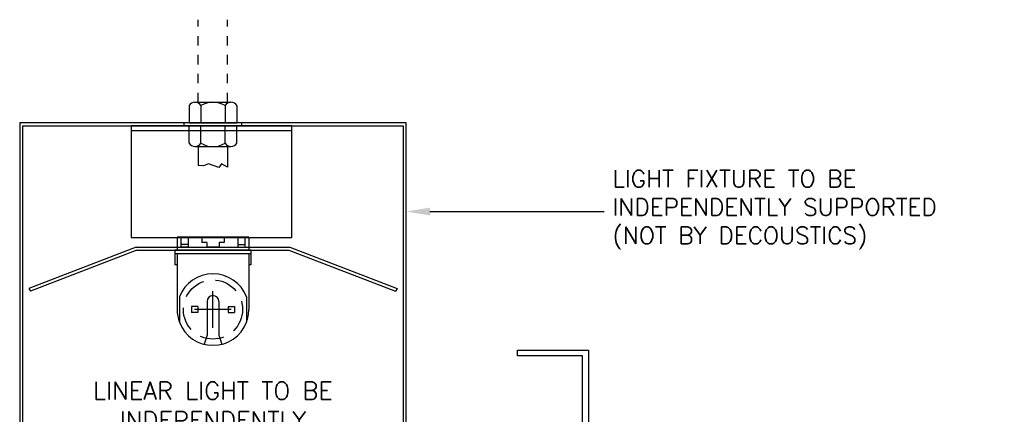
# Model space of a CAD drawing. Header units: inches. Extents: x 31 to 585, y 3457 to 3603.
# Tile 4 of 24: x 231.16 to 241.56, y 3490.17 to 3494.34. Entities that reach past the tile are written whole.
import ezdxf
from ezdxf import colors
from ezdxf.entities.mleader import LeaderData, LeaderLine
from ezdxf.math import Vec2, Vec3

# ---------------------------------------------------------------- set-up
doc = ezdxf.new("R2010")
doc.units = ezdxf.units.IN
doc.header["$MEASUREMENT"] = 0
doc.linetypes.add('DASHED2', pattern=[0.375, 0.25, -0.125])
for name, color, linetype in [('1-FIXTURES', 1, 'Continuous'), ('1-MOUNT', 155, 'Continuous'), ('1-TEXT', 2, 'Continuous')]:
    doc.layers.add(name, color=color, linetype=linetype)
doc.styles.add('ROMANS', font='romans.shx')
doc.styles.add('TEXT', font='romans.shx')

msp = doc.modelspace()

# ---------------------------------------------------------------- linework, layer by layer
at = {"layer": '1-FIXTURES', "color": 8, "linetype": 'DASHED2', "ltscale": 0.25}
for p, q in [((233.04906, 3493.47081), (233.04906, 3494.34397)), ((233.3579, 3493.47081), (233.3579, 3494.34397)), ((233.3579, 3493.47081), (233.3579, 3494.34397))]:
    msp.add_line(p, q, dxfattribs=at)
at = {"layer": '1-FIXTURES'}
for p, q in [((232.95098, 3493.4347), (232.95098, 3493.25281)), ((233.01352, 3493.47081), (233.39343, 3493.47081)), ((233.07607, 3493.4347), (233.07607, 3493.25281)), ((233.33088, 3493.4347), (233.33088, 3493.25281)), ((233.45598, 3493.4347), (233.45598, 3493.25281)), ((232.95098, 3493.03792), (232.95098, 3493.21981)), ((233.07607, 3493.03792), (233.07607, 3493.21981)), ((233.33088, 3493.03792), (233.33088, 3493.21981)), ((233.45598, 3493.03792), (233.45598, 3493.21981)), ((233.01352, 3493.00181), (233.39343, 3493.00181)), ((232.39151, 3491.93731), (231.25874, 3491.49981)), ((232.40036, 3491.90431), (231.27524, 3491.47123)), ((232.39151, 3491.93731), (234.01544, 3491.93731)), ((232.40036, 3491.90431), (234.0066, 3491.90431)), ((234.0066, 3491.90431), (235.13171, 3491.47123)), ((234.01544, 3491.93731), (235.14821, 3491.49981)), ((231.25874, 3491.49981), (231.27524, 3491.47123)), ((235.14821, 3491.49981), (235.13171, 3491.47123))]:
    msp.add_line(p, q, dxfattribs=at)
at = {"layer": '1-FIXTURES', "linetype": 'DASHED2', "ltscale": 0.25}
for p, q in [((232.89801, 3493.21831), (232.89801, 3493.25281)), ((233.50895, 3493.21831), (233.50895, 3493.25281))]:
    msp.add_line(p, q, dxfattribs=at)
at = {"layer": '1-FIXTURES', "color": 14}
for p, q in [((232.95098, 3493.25281), (233.45598, 3493.25281)), ((232.95098, 3493.21981), (233.45598, 3493.21981))]:
    msp.add_line(p, q, dxfattribs=at)
at = {"layer": '1-FIXTURES', "color": 8}
for p, q in [((234.03798, 3493.16981), (232.33798, 3493.16981)), ((233.58198, 3492.04431), (232.82498, 3492.04431)), ((232.82498, 3492.04431), (232.82498, 3491.90431)), ((232.86498, 3492.04431), (232.86498, 3491.93731)), ((232.94198, 3491.9649), (232.86498, 3491.9649)), ((232.94198, 3492.04431), (232.94198, 3491.93731)), ((233.08548, 3492.04431), (233.08548, 3491.98531)), ((233.13818, 3491.98531), (233.08548, 3491.98531)), ((233.13818, 3491.98531), (233.13818, 3491.93731)), ((233.32148, 3491.98531), (233.26878, 3491.98531)), ((233.26878, 3491.98531), (233.26878, 3491.93731)), ((233.32148, 3492.04431), (233.32148, 3491.98531)), ((233.46498, 3492.04431), (233.46498, 3491.93731)), ((233.46498, 3491.9649), (233.54198, 3491.9649)), ((233.54198, 3492.04431), (233.54198, 3491.93731)), ((233.58198, 3492.04431), (233.58198, 3491.90431)), ((233.60548, 3491.90431), (232.80148, 3491.90431)), ((232.80148, 3491.90431), (232.80148, 3491.75031)), ((233.60548, 3491.86731), (232.80148, 3491.86731)), ((232.82498, 3491.86731), (232.82498, 3491.27797)), ((232.94198, 3491.93731), (232.86498, 3491.93731)), ((233.26878, 3491.93731), (233.13818, 3491.93731)), ((233.46498, 3491.93731), (233.54198, 3491.93731)), ((233.58198, 3491.86731), (233.58198, 3491.27797)), ((233.60548, 3491.90431), (233.60548, 3491.75031)), ((232.82498, 3491.75031), (232.80148, 3491.75031)), ((233.60548, 3491.75031), (233.58198, 3491.75031)), ((233.20348, 3491.08384), (233.20348, 3491.47211)), ((232.84998, 3491.41325), (232.84998, 3491.1427)), ((233.14098, 3491.36297), (233.14098, 3491.00847)), ((233.26598, 3491.36297), (233.26598, 3491.00847)), ((233.55698, 3491.41325), (233.55698, 3491.1427)), ((232.97648, 3491.30997), (232.97648, 3491.24597)), ((233.04348, 3491.30997), (232.97648, 3491.30997)), ((233.04348, 3491.24597), (232.97648, 3491.24597)), ((233.39761, 3491.27797), (233.00934, 3491.27797)), ((233.04348, 3491.30997), (233.04348, 3491.24597)), ((233.36348, 3491.30997), (233.36348, 3491.24597)), ((233.36348, 3491.30997), (233.43048, 3491.30997)), ((233.36348, 3491.24597), (233.43048, 3491.24597)), ((233.43048, 3491.30997), (233.43048, 3491.24597)), ((233.14098, 3491.00847), (233.11048, 3490.91108)), ((233.26598, 3491.00847), (233.29648, 3490.91108))]:
    msp.add_line(p, q, dxfattribs=at)
at = {"layer": '1-FIXTURES', "color": 8, "linetype": 'DASHED2'}
for p, q in [((233.04906, 3493.00181), (233.04906, 3492.79987)), ((233.3579, 3493.00181), (233.3579, 3492.78282))]:
    msp.add_line(p, q, dxfattribs=at)
at = {"layer": '1-FIXTURES'}
msp.add_lwpolyline([(235.24498, 3493.25281), (231.16198, 3493.25281), (231.16198, 3488.50281), (231.19498, 3488.50281), (231.19498, 3493.21981), (235.21198, 3493.21981), (235.21198, 3488.50281), (235.24498, 3488.50281)], close=True, dxfattribs=at)
at = {"layer": '1-FIXTURES', "color": 8}
msp.add_lwpolyline([(232.33798, 3492.03981), (234.03798, 3492.03981), (234.03798, 3493.21981), (232.33798, 3493.21981)], close=True, dxfattribs=at)
at = {"layer": '1-FIXTURES', "color": 8, "linetype": 'DASHED2'}
msp.add_lwpolyline([(233.3579, 3492.78282), (233.29436, 3492.81967), (233.26538, 3492.78019), (233.15737, 3492.81967), (233.10468, 3492.79861), (233.04906, 3492.79987)], dxfattribs=at)
msp.add_circle((233.20348, 3491.27797), 0.3125, dxfattribs=at)
at = {"layer": '1-FIXTURES'}
for centre, radius, start, end in [((233.01352, 3493.39859), 0.07222, 30, 150), ((233.20348, 3493.228), 0.24281, 58.350583, 121.649417), ((233.39343, 3493.39859), 0.07222, 30, 150), ((233.01352, 3493.07403), 0.07222, 210, 330), ((233.20348, 3493.24462), 0.24281, 238.350583, 301.649417), ((233.39343, 3493.07403), 0.07222, 210, 330)]:
    msp.add_arc(centre, radius, start, end, dxfattribs=at)
at = {"layer": '1-FIXTURES', "color": 8}
for centre, radius, start, end in [((233.20348, 3491.27797), 0.3785, 20.940865, 159.059135), ((233.20348, 3491.36297), 0.0625, 0, 180), ((233.20348, 3491.27797), 0.3785, 180, 200.940865), ((233.20348, 3491.27797), 0.3785, 339.059135, 0), ((233.20348, 3491.27797), 0.3785, 200.940865, 339.059135)]:
    msp.add_arc(centre, radius, start, end, dxfattribs=at)
at = {"layer": '1-MOUNT', "color": 8}
msp.add_lwpolyline([(237.10901, 3489.41149), (237.10901, 3490.78649), (236.42151, 3490.78649), (236.42151, 3490.84899), (237.17151, 3490.84899), (237.17151, 3489.34899), (236.42151, 3489.34899), (236.42151, 3489.41149)], close=True, dxfattribs=at)

# ---------------------------------------------------------------- texts
at = {"layer": '1-TEXT', "insert": (233.20348, 3489.91825), "char_height": 0.1875, "width": 3.1119377, "attachment_point": 5, "style": 'ROMANS'}
msp.add_mtext('LINEAR LIGHT TO BE INDEPENDENTLY SUPPORTED (NOT BY DECOUSTICS)', dxfattribs=at)

# ---------------------------------------------------------------- leaders
at = {"layer": '1-TEXT'}
ml = msp.add_multileader_mtext('Standard', dxfattribs=at)
ml.set_content('LIGHT FIXTURE TO BE INDEPENDENTLY SUPPORTED (NOT BY DECOUSTICS)', color=256, style='TEXT')
ml.set_leader_properties(color=4, linetype='ByLayer', lineweight=-1)
ml.build(insert=Vec2(0, 0))
ml.multileader.update_dxf_attribs({"text_left_attachment_type": 2, "text_right_attachment_type": 2, "dogleg_length": 0.36, "arrow_head_size": 0.25})
ctx = ml.context
ctx.base_point, ctx.char_height, ctx.arrow_head_size, ctx.landing_gap_size, ctx.plane_origin = Vec3(237.33474, 3492.31426), 0.18, 0.25, 0.09, Vec3(235.80628, 3491.53329)
ctx.left_attachment, ctx.right_attachment = 2, 2
notes = []
notes.append((ctx, [(0, (1, 1, 0), (236.76403, 3492.31426), (1, 0), 0.57072, [(0, [(235.24498, 3492.31426)], 0, [])])]))
ctx.mtext.insert, ctx.mtext.width, ctx.mtext.defined_height, ctx.mtext.flow_direction = Vec3(237.42474, 3492.7514), 4.1386403, 1.14325, 5
for ctx, leaders in notes:
    for number, flags, end, landing, length, lines in leaders:
        leader = LeaderData()
        leader.index, (leader.has_last_leader_line, leader.has_dogleg_vector, leader.attachment_direction) = number, flags
        leader.last_leader_point, leader.dogleg_vector, leader.dogleg_length = Vec3(end), Vec3(landing), length
        for number, points, colour, breaks in lines:
            line = LeaderLine()
            line.index, line.vertices, line.color, line.breaks = number, Vec3.list(points), colors.encode_raw_color(colour), breaks
            leader.lines.append(line)
        ctx.leaders.append(leader)

doc.saveas('drawing.dxf')
